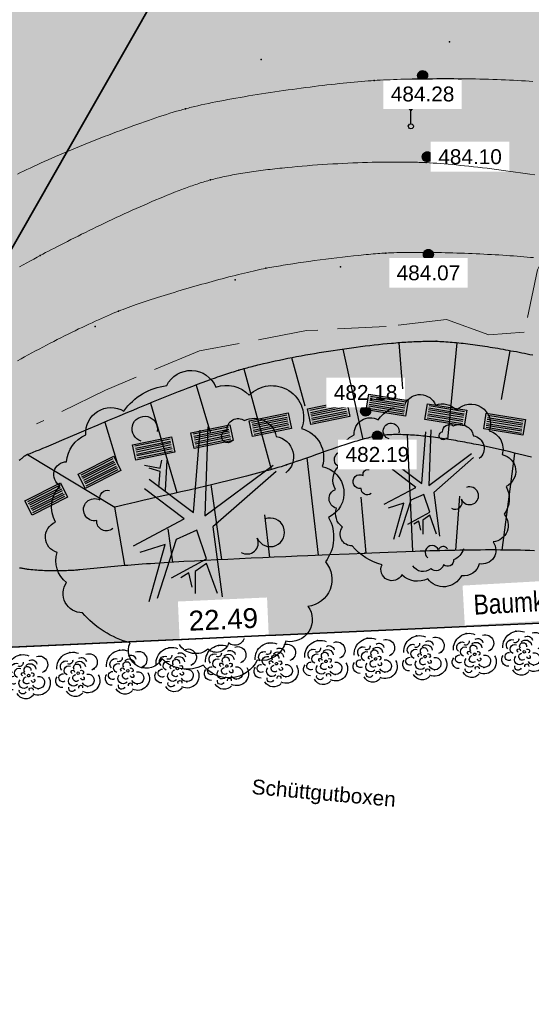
# Model space of a CAD drawing. Header units: metres. Extents: x 32314623 to 32316932, y 5614378 to 5615384.
# Tile 19 of 35: x 32316132 to 32316145, y 5615012 to 5615037. Entities that reach past the tile are written whole.
import ezdxf

# ---------------------------------------------------------------- set-up
doc = ezdxf.new("R2010")
doc.units = ezdxf.units.M
for name, pattern in [('1', [0]), ('12', [0]), ('20', [1.5, 0.5, -0.25, 0.5, -0.25]), ('36', [3.45, 1.225, -0.5, 1.225, -0.5])]:
    doc.linetypes.add(name, pattern=pattern)
doc.layers.get('0').update_dxf_attribs({"color": 1, "linetype": 'CONTINUOUS'})
for name, color, linetype in [('alte Grenzen', 7, 'CONTINUOUS'), ('B-Plan', 7, 'CONTINUOUS'), ('Bäume Stäucher', 7, 'CONTINUOUS'), ('Diverses', 7, 'CONTINUOUS'), ('Ebene 1', 7, 'CONTINUOUS'), ('Ebene 303', 7, 'CONTINUOUS'), ('Fahrbahn', 7, 'CONTINUOUS'), ('Höhenpunkte', 7, 'CONTINUOUS'), ('Höhentexte', 7, 'CONTINUOUS'), ('Maße', 7, 'CONTINUOUS'), ('Schilder_ Wegweiser_ Signalisierung', 7, 'CONTINUOUS'), ('Texte zu Fahrbahn - Toptexte', 7, 'CONTINUOUS'), ('vorhandene Straße', 7, 'CONTINUOUS'), ('WS  GS  Hydrant  Gulli  usw', 7, 'CONTINUOUS')]:
    doc.layers.add(name, color=color, linetype=linetype)
doc.styles.add('Grenzmaße', font='Arial.ttf')
doc.styles.add('n', font='Arial.ttf')
doc.styles.add('Textart 33', font='Arial Narrow.ttf')

# ---------------------------------------------------------------- blocks, each defined once
blk = doc.blocks.new('S16', base_point=(0, -0.4))
at = {"color": 0, "lineweight": -2}
blk.add_lwpolyline([(0, -0.325), (0, 0.05), (0.35, 0.5), (-0.35, 0.5), (0, 0.05)], dxfattribs=at)
blk.add_lwpolyline([(0.064952, -0.4375, -0.577350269), (-0.064952, -0.4375, -0.577350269), (0, -0.325, -0.577350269)], format="xyb", close=True, dxfattribs=at)
blk = doc.blocks.new('S107')
at = {"lineweight": -2}
blk.add_hatch(color=0, dxfattribs=at).paths.add_polyline_path([(0.5, 0), (0.489765, -0.100649), (0.459479, -0.197178), (0.410382, -0.285634), (0.344483, -0.362396), (0.264482, -0.424322), (0.173653, -0.468876), (0.075714, -0.494234), (-0.025325, -0.499358), (-0.125326, -0.484039), (-0.220197, -0.448902), (-0.306053, -0.395388), (-0.379379, -0.325686), (-0.437173, -0.242651), (-0.47707, -0.149682), (-0.497435, -0.050584), (-0.497435, 0.050584), (-0.47707, 0.149682), (-0.437173, 0.242651), (-0.379379, 0.325686), (-0.306053, 0.395388), (-0.220197, 0.448902), (-0.125326, 0.484039), (-0.025325, 0.499358), (0.075714, 0.494234), (0.173653, 0.468876), (0.264482, 0.424322), (0.344483, 0.362396), (0.410382, 0.285634), (0.459479, 0.197178), (0.489765, 0.100649)], flags=0)
at = {"color": 0, "lineweight": -2}
blk.add_lwpolyline([(0.433013, -0.25, -0.577350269), (-0.433013, -0.25, -0.577350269), (0, 0.5, -0.577350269)], format="xyb", close=True, dxfattribs=at)
blk = doc.blocks.new('S115')
at = {"color": 92, "true_color": 0x00cd00}
blk.add_lwpolyline([(0.38, 0.18, -0.720322), (0.4, 0.02, -0.293105), (0.39, -0.12, -0.60356), (0.335, -0.26, -0.682674), (0.265, -0.37, -0.389231), (0.175, -0.43, -0.560861), (0.005, -0.445, -0.33185), (-0.125, -0.425, -0.983969), (-0.225, -0.375, -0.154039), (-0.375, -0.28, -0.618334), (-0.425, -0.185, -0.323718), (-0.455, -0.09, -0.727182), (-0.46, 0.005, -0.3406), (-0.445, 0.12, -0.78117), (-0.425, 0.195, -0.280586), (-0.365, 0.28, -0.603026), (-0.245, 0.355, -0.210061), (-0.11, 0.435, -0.647135), (0.045, 0.43, -0.293004), (0.15, 0.405, -0.808724), (0.315, 0.3, -0.423577)], format="xyb", close=True, dxfattribs=at)
for points in [[(-0.19, 0.26, -2.311325), (-0.14, 0.29)], [(0.1, 0.265, -1.589785), (0.08, 0.295, -0.618917), (0.135, 0.325, -0.49854), (0.235, 0.275, -0.65059), (0.265, 0.16)], [(-0.28, -0.015, -0.683441), (-0.33, 0.01, -1.429021), (-0.32, 0.075, -0.554902), (-0.29, 0.105)], [(0.125, -0.09, 0.752735), (0.175, -0.045, 2.3423), (0.2, 0.015)], [(0.105, -0.295, 0.635794), (0.06, -0.3, 1.273144), (0.005, -0.34)], [(0.185, -0.295, -0.230204), (0.135, -0.35, -0.683441), (0.085, -0.375, -0.556841), (0.02, -0.395, -0.46095), (-0.07, -0.38)]]:
    blk.add_lwpolyline(points, format="xyb", dxfattribs=at)
at = {"color": 34}
for points in [[(-0.165, 0.14), (-0.025, 0.035), (-0.005, 0.295)], [(0.02, 0.305), (0.01, 0.025), (0.225, 0.185)], [(-0.18, 0.185), (-0.13, 0.175), (-0.125, 0.2)], [(-0.11, 0.2), (-0.115, 0.105)], [(-0.135, 0.115), (-0.13, 0.165), (-0.165, 0.175)], [(0.235, 0.165), (0.035, -0.01), (0.065, -0.23)], [(-0.215, -0.07), (-0.055, 0.015), (-0.18, 0.11)], [(-0.095, -0.17), (0.015, -0.11), (-0.015, -0.02), (-0.08, -0.05), (-0.14, -0.235)], [(-0.165, -0.245), (-0.115, -0.065), (-0.195, -0.09)], [(-0.03, -0.2), (-0.04, -0.155), (-0.065, -0.17)], [(0.05, -0.22), (0.015, -0.125), (-0.02, -0.15), (-0.02, -0.22)]]:
    blk.add_lwpolyline(points, dxfattribs=at)
blk = doc.blocks.new('*X50')
at = {"color": 7, "linetype": '12', "lineweight": 25}
for p, q in [((32316140.02156, 5615028.488144), (32316140.53225, 5615026.207697)), ((32316141.437208, 5615028.647125), (32316141.527464, 5615027.486453)), ((32316142.90173, 5615028.647168), (32316142.666361, 5615026.20912)), ((32316138.735041, 5615028.272443), (32316139.068221, 5615027.055531)), ((32316144.235081, 5615028.446514), (32316144.010906, 5615027.220706)), ((32316137.531461, 5615027.989866), (32316138.223632, 5615025.461762)), ((32316136.331171, 5615027.580442), (32316136.691059, 5615026.368967)), ((32316135.176584, 5615027.128514), (32316135.846115, 5615024.874702)), ((32316134.030428, 5615026.648205), (32316134.335855, 5615025.620058)), ((32316132.079054, 5615025.83046), (32316134.282891, 5615024.507793))]:
    blk.add_line(p, q, dxfattribs=at)
blk = doc.blocks.new('*X51')
at = {"color": 7, "linetype": '12', "lineweight": 25}
for p, q in [((32316141.78541, 5615023.39264), (32316141.656412, 5615026.324891)), ((32316139.415678, 5615023.295423), (32316139.126156, 5615025.745299)), ((32316144.039061, 5615023.424852), (32316144.358993, 5615025.857748)), ((32316136.974267, 5615023.18723), (32316136.707616, 5615025.076907)), ((32316140.609084, 5615023.34831), (32316140.486874, 5615024.756757)), ((32316142.869202, 5615023.42011), (32316142.970024, 5615024.778456)), ((32316134.533983, 5615023.039855), (32316134.282891, 5615024.507793)), ((32316138.184223, 5615023.24085), (32316138.05784, 5615024.31028)), ((32316135.742123, 5615023.120729), (32316135.624006, 5615023.957788))]:
    blk.add_line(p, q, dxfattribs=at)
blk = doc.blocks.new('S157')
at = {"lineweight": -2}
blk.add_hatch(color=0, dxfattribs=at).paths.add_polyline_path([(-0.5, 0.2), (0.5, 0.2), (0.5, -0.2), (-0.5, -0.2)], flags=0)
at = {"color": 0, "lineweight": -2}
blk.add_lwpolyline([(0.5, -0.2), (-0.5, -0.2), (-0.5, 0.2), (0.5, 0.2)], close=True, dxfattribs=at)
for points in [[(0.45, 0.15), (-0.45, 0.15)], [(-0.45, 0.1), (0.45, 0.1)], [(0.45, 0.05), (-0.45, 0.05)], [(0.45, 0), (-0.45, 0)], [(-0.45, -0.05), (0.45, -0.05)], [(0.45, -0.1), (-0.45, -0.1)], [(-0.45, -0.15), (0.45, -0.15)]]:
    blk.add_lwpolyline(points, dxfattribs=at)
blk = doc.blocks.new('S56')
at = {"color": 0, "lineweight": -2}
for points in [[(-0.425, 0.1, -0.550634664), (0.025, 0.4)], [(-0.325, 0.075, -0.80737197), (-0.2, 0.25)], [(-0.1, 0.275, -0.615619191), (-0.2, 0.2)], [(-0.05, 0.2, -0.677464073), (0.15, 0.125)], [(0.025, 0.3, -0.542783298), (0.175, 0.225)], [(0.175, 0.375, -0.998819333), (0.275, 0.05)], [(-0.275, -0.15, -1.379303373), (-0.3, 0)], [(-0.225, -0.025, -0.997345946), (-0.15, 0.15)], [(-0.125, 0, -2.005855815), (-0.075, 0.025)], [(-0.075, 0.075, -1.552292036), (0.05, 0.1)], [(0.05, 0.05, -1.166848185), (0.075, -0.025)], [(-0.325, -0.275, -0.646602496), (-0.425, -0.05)], [(-0.025, -0.225, -0.989883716), (-0.175, -0.075)], [(0, -0.15, -1.325164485), (-0.05, -0.025)], [(0.1, -0.075, -2.005855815), (0.05, -0.1)], [(0.175, -0.025, -1.974146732), (0.075, -0.2)], [(0.4, -0.05, -0.743259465), (0.075, -0.375)], [(0.075, -0.4, -0.548311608), (-0.25, -0.35)], [(-0.075, -0.325, -0.965521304), (-0.2, -0.275)], [(0, -0.3, -1.437850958), (0.075, -0.3)]]:
    blk.add_lwpolyline(points, format="xyb", dxfattribs=at)
blk.add_lwpolyline([(0.021651, -0.0125, -0.577350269), (-0.021651, -0.0125, -0.577350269), (0, 0.025, -0.577350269)], format="xyb", close=True, dxfattribs=at)
for p in [(-0.15, 0.425), (-0.275, 0.25), (0.325, 0.075), (0.175, -0.275)]:
    blk.add_point(p, dxfattribs=at)

msp = doc.modelspace()

# ---------------------------------------------------------------- hatches: boundary and pattern name
at = {"layer": 'vorhandene Straße', "lineweight": 25, "true_color": 0xe6d499}
for points in [[(32316121.817, 5615012.121), (32316107.459, 5614991.249), (32316089.069, 5614967.428), (32316076.22, 5614955.11), (32316059.931, 5614966.77), (32316063.925, 5614972.042), (32316091.172, 5615011.876), (32316106.774, 5615037.091), (32316108.36, 5615039.757), (32316129.248, 5615074.036), (32316158.466, 5615122.823), (32316162.562, 5615130.43), (32316162.177, 5615130.755), (32316186.587, 5615176.114), (32316190.003, 5615174.297), (32316221.733, 5615228.873), (32316252.646, 5615279.583), (32316271.876, 5615306.023), (32316274.423, 5615314.127), (32316347.278, 5615383.516), (32316356.119, 5615381.155), (32316364.826, 5615378.819), (32316378.292, 5615375.222), (32316365.805, 5615375.778), (32316364.532, 5615372.609), (32316348.953, 5615360.039), (32316326.881, 5615341.437), (32316307.072, 5615321.405), (32316290.209, 5615302.893), (32316277.215, 5615285.526), (32316268.303, 5615273.649), (32316263.858, 5615267.007), (32316262.739, 5615267.639), (32316259.92, 5615264.021), (32316252.741, 5615251.352), (32316253.161, 5615251.114), (32316251.205, 5615247.781), (32316234.14, 5615218.48), (32316221.488, 5615195.613), (32316209.9, 5615172.433), (32316196.984, 5615149.91), (32316174.925, 5615109.421), (32316150.247, 5615067.193), (32316148.783, 5615060.967), (32316125.8, 5615020.714)], [(32316248.899, 5614963.565), (32316232.266, 5614969.855), (32316209.689, 5614981.07), (32316182.42, 5614999.149), (32316148.272, 5615021.732), (32316125.8, 5615020.714), (32316148.783, 5615060.967), (32316152.019, 5615055.632), (32316176.673, 5615036.53), (32316193.642, 5615020.412), (32316201.922, 5615012.582), (32316214.848, 5615000.947), (32316227.755, 5614991.008), (32316238.779, 5614985.197), (32316249.956, 5614981.962), (32316259.599, 5614982.082), (32316272.394, 5614977.01), (32316325.551, 5614986.281), (32316325.678, 5614985.587), (32316333.829, 5614987.207), (32316347.535, 5614992.765), (32316357.513, 5614994.533), (32316362.515, 5614994.991), (32316368.405, 5614994.893), (32316377.438, 5614994.746), (32316385.933, 5614996.142), (32316413.987, 5615000.837), (32316433.958, 5615003.669), (32316452.681, 5615005.329), (32316468.607, 5615005.951), (32316482.947, 5615006.081), (32316496.281, 5615006.133), (32316495.479, 5615007.076), (32316512.451, 5615007.062), (32316532.432, 5615007.073), (32316552.454, 5615007.028), (32316571.314, 5615007.017), (32316586.669, 5615007.002), (32316643.482, 5615006.938), (32316662.994, 5615007.109), (32316681.896, 5615008.01), (32316697.996, 5615011.012), (32316703.398, 5615013.144), (32316710.935, 5615017.323), (32316711.216, 5615016.841), (32316714.752, 5615019.63), (32316718.107, 5615021.658), (32316722.909, 5615025.568), (32316730.267, 5615032.72), (32316739.997, 5615042.134), (32316754.547, 5615057.436), (32316762.617, 5615070.113), (32316772.382, 5615090.826), (32316780.263, 5615106.063), (32316787.208, 5615115.185), (32316793.331, 5615120.339), (32316808.752, 5615128.204), (32316823.214, 5615132.685), (32316841.884, 5615132.341), (32316859.883, 5615124.593), (32316873.933, 5615118.489), (32316876.688, 5615117.29), (32316893.904, 5615109.813), (32316907.944, 5615105.074), (32316916.757, 5615103.47), (32316924.936, 5615104.034), (32316931.923, 5615107.995), (32316921.083, 5615086.486), (32316911.008, 5615090.968), (32316905.887, 5615093.048), (32316890.069, 5615099.622), (32316864.468, 5615110.193), (32316853.49, 5615114.684), (32316850.802, 5615115.785), (32316847.763, 5615116.613), (32316840.534, 5615119.516), (32316831.036, 5615119.246), (32316820.093, 5615118.873), (32316813.326, 5615117.599), (32316806.093, 5615114.922), (32316803.483, 5615113.291), (32316799.131, 5615111.587), (32316794.695, 5615107.805), (32316789.978, 5615103.004), (32316786.42, 5615097.946), (32316780.951, 5615086.953), (32316771.323, 5615065.164), (32316765.134, 5615054.421), (32316754.562, 5615041.971), (32316727.099, 5615016.319), (32316716.146, 5615008.384), (32316708.607, 5615003.644), (32316708.003, 5615002.577), (32316706.682, 5615001.832), (32316687.021, 5614996.812), (32316683.476, 5614997.735), (32316682.935, 5614996.777), (32316678.701, 5614989.254), (32316664.566, 5614995.556), (32316642.134, 5614995.435), (32316618.953, 5614995.414), (32316584.728, 5614995.34), (32316563.738, 5614995.293), (32316529.979, 5614995.284), (32316513.653, 5614995.243), (32316513.233, 5614995.24), (32316495.149, 5614995.007), (32316495.258, 5614995.704), (32316477.089, 5614995.61), (32316476.955, 5614994.775), (32316459.27, 5614994.582), (32316442.128, 5614989.947), (32316422.308, 5614987.379), (32316405.285, 5614987.64), (32316378.584, 5614982.829), (32316350.037, 5614977.743), (32316292.224, 5614968.161), (32316254.36, 5614961.499)]]:
    msp.add_hatch(color=41, dxfattribs=at).paths.add_polyline_path(points, flags=0)

# ---------------------------------------------------------------- linework, layer by layer
at = {"layer": 'Diverses', "color": 7, "true_color": 0xffffff}
for p in [(32316142.713, 5615036.228), (32316137.969, 5615035.779), (32316139.964, 5615030.558), (32316143.097, 5615030.685), (32316137.312, 5615030.233), (32316133.789, 5615029.052)]:
    msp.add_point(p, dxfattribs=at)
at = {"layer": 'Fahrbahn', "color": 7, "true_color": 0xffffff}
for p in [(32316140.816, 5615035.252), (32316136.062, 5615034.54), (32316142.129, 5615033.183), (32316136.693, 5615032.749), (32316132.403, 5615030.844), (32316141.108, 5615030.905), (32316138.089, 5615030.521), (32316134.372, 5615029.441)]:
    msp.add_point(p, dxfattribs=at)
at = {"layer": 'WS  GS  Hydrant  Gulli  usw', "color": 7, "linetype": '12', "lineweight": 25}
msp.add_line((32316133.397, 5615022.933), (32316134.534, 5615023.04), dxfattribs=at)
for points in [[(32316132.079, 5615025.83), (32316132.071, 5615025.827), (32316132.062, 5615025.823), (32316132.054, 5615025.819), (32316132.045, 5615025.814), (32316132.036, 5615025.809), (32316132.027, 5615025.804), (32316132.018, 5615025.798), (32316132.009, 5615025.792), (32316132, 5615025.786), (32316131.991, 5615025.779), (32316131.982, 5615025.773), (32316131.972, 5615025.765), (32316131.963, 5615025.758), (32316131.953, 5615025.75), (32316131.943, 5615025.741), (32316131.934, 5615025.733), (32316131.924, 5615025.724), (32316131.914, 5615025.715), (32316131.894, 5615025.697), (32316131.874, 5615025.677)], [(32316134.534, 5615023.04), (32316134.609, 5615023.047), (32316134.693, 5615023.054), (32316134.783, 5615023.061), (32316134.874, 5615023.068), (32316134.972, 5615023.076), (32316135.076, 5615023.083), (32316135.18, 5615023.09), (32316135.29, 5615023.098), (32316135.405, 5615023.105), (32316135.521, 5615023.112), (32316135.642, 5615023.119), (32316135.767, 5615023.127), (32316136.017, 5615023.141), (32316136.286, 5615023.156), (32316136.564, 5615023.17), (32316136.842, 5615023.185), (32316137.131, 5615023.199), (32316137.422, 5615023.212), (32316137.713, 5615023.226), (32316138.007, 5615023.24), (32316138.297, 5615023.252), (32316138.586, 5615023.265), (32316138.871, 5615023.278), (32316139.144, 5615023.289), (32316139.69, 5615023.312), (32316140.189, 5615023.333), (32316140.58, 5615023.349), (32316140.758, 5615023.356), (32316140.957, 5615023.365), (32316141.17, 5615023.373), (32316141.384, 5615023.382), (32316141.613, 5615023.39), (32316141.852, 5615023.398), (32316141.971, 5615023.402), (32316142.093, 5615023.406), (32316142.217, 5615023.41), (32316142.34, 5615023.413), (32316142.466, 5615023.417), (32316142.592, 5615023.42), (32316142.719, 5615023.423), (32316142.847, 5615023.425), (32316142.975, 5615023.427), (32316143.104, 5615023.43), (32316143.233, 5615023.431), (32316143.361, 5615023.433), (32316143.49, 5615023.434), (32316143.618, 5615023.435), (32316143.746, 5615023.435), (32316143.874, 5615023.435), (32316144.001, 5615023.434), (32316144.126, 5615023.433), (32316144.252, 5615023.431), (32316144.376, 5615023.429), (32316144.498, 5615023.427), (32316144.62, 5615023.424), (32316144.739, 5615023.42), (32316144.856, 5615023.416)], [(32316131.877, 5615022.981), (32316131.898, 5615022.977), (32316131.919, 5615022.973), (32316131.941, 5615022.969), (32316131.963, 5615022.965), (32316131.985, 5615022.961), (32316132.007, 5615022.957), (32316132.029, 5615022.954), (32316132.052, 5615022.951), (32316132.075, 5615022.947), (32316132.098, 5615022.944), (32316132.121, 5615022.942), (32316132.168, 5615022.936), (32316132.216, 5615022.931), (32316132.264, 5615022.927), (32316132.312, 5615022.923), (32316132.361, 5615022.92), (32316132.41, 5615022.917), (32316132.459, 5615022.914), (32316132.509, 5615022.912), (32316132.557, 5615022.911), (32316132.606, 5615022.909), (32316132.655, 5615022.908), (32316132.703, 5615022.908), (32316132.751, 5615022.907), (32316132.798, 5615022.907), (32316132.845, 5615022.908), (32316132.891, 5615022.908), (32316132.936, 5615022.909), (32316132.979, 5615022.91), (32316133.023, 5615022.911), (32316133.064, 5615022.913), (32316133.104, 5615022.914), (32316133.144, 5615022.916), (32316133.182, 5615022.918), (32316133.217, 5615022.92), (32316133.253, 5615022.922), (32316133.286, 5615022.924), (32316133.316, 5615022.926), (32316133.346, 5615022.929), (32316133.373, 5615022.931), (32316133.397, 5615022.933)]]:
    msp.add_lwpolyline(points, dxfattribs=at)
at = {"layer": 'WS  GS  Hydrant  Gulli  usw', "color": 7, "true_color": 0xffffff}
for p in [(32316142.378, 5615028.684), (32316137.409, 5615027.96), (32316132.079, 5615025.83), (32316138.609, 5615025.57), (32316134.283, 5615024.508), (32316140.58, 5615023.349)]:
    msp.add_point(p, dxfattribs=at)

# ---------------------------------------------------------------- block references
at = {"layer": 'B-Plan', "color": 7, "xscale": 1.0025, "yscale": 1.0025}
for p, rotation in [((32316139.669, 5615026.884), 11.560494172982), ((32316142.622, 5615026.833), 350.7892320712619), ((32316138.2, 5615026.584), 11.560494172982), ((32316144.102, 5615026.593), 350.7892320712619), ((32316136.73, 5615026.283), 11.560494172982), ((32316135.26, 5615025.983), 11.560494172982), ((32316133.895, 5615025.382), 26.641707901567), ((32316132.554, 5615024.71), 26.641707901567)]:
    msp.add_blockref('S157', p, dxfattribs=dict(at, rotation=rotation))
at = {"layer": 'Bäume Stäucher', "color": 94}
for p, xscale, yscale in [((32316136.467, 5615024.087), 8, 8), ((32316142.139, 5615024.928), 5, 5)]:
    msp.add_blockref('S115', p, dxfattribs=dict(at, xscale=xscale, yscale=yscale))
at = {"layer": 'Ebene 303', "color": 3, "xscale": 1.25, "yscale": 1.25, "rotation": 2.739260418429}
for p in [(32316142.098, 5615020.741), (32316143.347, 5615020.8), (32316144.596, 5615020.86), (32316137.104, 5615020.502), (32316138.353, 5615020.561), (32316139.601, 5615020.621), (32316140.85, 5615020.681), (32316132.11, 5615020.263), (32316133.358, 5615020.323), (32316134.607, 5615020.382), (32316135.856, 5615020.442)]:
    msp.add_blockref('S56', p, dxfattribs=at)
at = {"layer": 'Höhenpunkte', "color": 7, "xscale": 0.2525, "yscale": 0.2525}
for p in [(32316142.035, 5615035.376, 484.278), (32316142.154, 5615033.33, 484.104), (32316142.182, 5615030.871, 484.074), (32316140.599, 5615026.925, 482.178), (32316140.895, 5615026.297, 482.193)]:
    msp.add_blockref('S107', p, dxfattribs=at)
at = {"layer": 'Schilder_ Wegweiser_ Signalisierung', "color": 7, "xscale": 0.875, "yscale": 0.875}
msp.add_blockref('S16', (32316141.741, 5615034.098), dxfattribs=at)

# ---------------------------------------------------------------- next in the draw order: texts
at = {"layer": 'Ebene 1', "color": 7, "lineweight": 35, "insert": (32316143.334, 5615021.788), "char_height": 0.5, "attachment_point": 7, "rotation": 3.2155, "line_spacing_factor": 0.84, "style": 'Textart 33', "bg_fill": 2}
msp.add_mtext('Baumkrone', dxfattribs=at)
at = {"layer": 'Höhentexte', "color": 7, "lineweight": 25, "char_height": 0.375, "line_spacing_factor": 0.84, "style": 'n', "bg_fill": 2}
for s, insert, attachment_point in [('484.28', (32316142.035, 5615035.1, 484.278), 2), ('484.10', (32316142.43, 5615033.33, 484.104), 4), ('484.07', (32316142.182, 5615030.595, 484.074), 2), ('482.18', (32316140.599, 5615027.201, 482.178), 8), ('482.19', (32316140.895, 5615026.021, 482.193), 2)]:
    msp.add_mtext(s, dxfattribs=dict(at, insert=insert, attachment_point=attachment_point))
at = {"layer": 'Maße', "color": 5, "lineweight": 25, "insert": (32316137.027, 5615021.423), "char_height": 0.5, "attachment_point": 8, "rotation": 2.5938, "line_spacing_factor": 0.84, "style": 'Grenzmaße', "bg_fill": 2}
msp.add_mtext('22.49', dxfattribs=at)
at = {"layer": 'Texte zu Fahrbahn - Toptexte', "color": 7, "lineweight": 25, "insert": (32316137.707, 5615017.169), "char_height": 0.375, "attachment_point": 7, "rotation": 354.8331, "line_spacing_factor": 0.84, "style": 'n', "bg_fill": 2}
msp.add_mtext('Schüttgutboxen', dxfattribs=at)

# ---------------------------------------------------------------- next in the draw order: linework, layer by layer
at = {"layer": 'alte Grenzen', "color": 7, "linetype": '1', "lineweight": 35}
msp.add_line((32316125.8, 5615020.714), (32316148.272, 5615021.732), dxfattribs=at)
msp.add_lwpolyline([(32316148.783, 5615060.967), (32316147.414, 5615058.569), (32316133.567, 5615034.317), (32316128.521, 5615025.48), (32316125.8, 5615020.714)], dxfattribs=at)
at = {"layer": 'Diverses', "color": 7, "linetype": '12', "lineweight": 25}
msp.add_line((32316125.8, 5615020.714), (32316148.272, 5615021.732), dxfattribs=at)
at = {"layer": 'Ebene 1', "color": 3, "linetype": '36', "lineweight": 18}
msp.add_lwpolyline([(32316158.764, 5615022.434), (32316158.043, 5615024.341), (32316156.969, 5615025.399), (32316155.622, 5615026.826), (32316154.853, 5615028.204), (32316154.26, 5615029.198), (32316152.929, 5615030.128), (32316150.91, 5615033.029), (32316149.195, 5615033.477), (32316146.069, 5615032.788), (32316144.931, 5615030.48), (32316144.595, 5615028.909), (32316143.703, 5615028.845), (32316142.634, 5615029.23), (32316141.117, 5615029.059), (32316139.108, 5615028.952), (32316136.415, 5615028.439), (32316134.042, 5615027.456), (32316132.311, 5615026.601)], dxfattribs=at)
at = {"layer": 'Fahrbahn', "color": 7, "linetype": '20', "lineweight": 18}
for points in [[(32316144.815, 5615035.228), (32316144.721, 5615035.235), (32316144.626, 5615035.242), (32316144.529, 5615035.248), (32316144.429, 5615035.253), (32316144.329, 5615035.259), (32316144.226, 5615035.264), (32316144.122, 5615035.269), (32316144.018, 5615035.273), (32316143.912, 5615035.277), (32316143.805, 5615035.281), (32316143.698, 5615035.284), (32316143.59, 5615035.287), (32316143.481, 5615035.29), (32316143.372, 5615035.292), (32316143.263, 5615035.294), (32316143.153, 5615035.296), (32316143.044, 5615035.297), (32316142.934, 5615035.298), (32316142.825, 5615035.299), (32316142.716, 5615035.299), (32316142.608, 5615035.3), (32316142.501, 5615035.299), (32316142.393, 5615035.299), (32316142.287, 5615035.298), (32316142.183, 5615035.297), (32316142.078, 5615035.296), (32316141.975, 5615035.295), (32316141.875, 5615035.293), (32316141.774, 5615035.291), (32316141.676, 5615035.289), (32316141.581, 5615035.286), (32316141.486, 5615035.283), (32316141.393, 5615035.28), (32316141.304, 5615035.277), (32316141.215, 5615035.273), (32316141.13, 5615035.27), (32316141.048, 5615035.266), (32316140.967, 5615035.261), (32316140.889, 5615035.257), (32316140.816, 5615035.252), (32316140.741, 5615035.247), (32316140.661, 5615035.241), (32316140.577, 5615035.235), (32316140.493, 5615035.228), (32316140.405, 5615035.22), (32316140.314, 5615035.212), (32316140.223, 5615035.203), (32316140.128, 5615035.194), (32316140.03, 5615035.184), (32316139.932, 5615035.174), (32316139.832, 5615035.163), (32316139.729, 5615035.151), (32316139.626, 5615035.139), (32316139.521, 5615035.127), (32316139.414, 5615035.114), (32316139.307, 5615035.101), (32316139.199, 5615035.088), (32316139.089, 5615035.073), (32316138.979, 5615035.059), (32316138.869, 5615035.044), (32316138.757, 5615035.029), (32316138.646, 5615035.014), (32316138.534, 5615034.998), (32316138.423, 5615034.982), (32316138.311, 5615034.966), (32316138.199, 5615034.949), (32316138.089, 5615034.932), (32316137.978, 5615034.915), (32316137.867, 5615034.897), (32316137.758, 5615034.88), (32316137.649, 5615034.862), (32316137.542, 5615034.844), (32316137.436, 5615034.826), (32316137.33, 5615034.807), (32316137.226, 5615034.789), (32316137.125, 5615034.77), (32316137.023, 5615034.751), (32316136.924, 5615034.732), (32316136.828, 5615034.713), (32316136.732, 5615034.694), (32316136.639, 5615034.675), (32316136.55, 5615034.656), (32316136.46, 5615034.636), (32316136.374, 5615034.617), (32316136.293, 5615034.598), (32316136.252, 5615034.588), (32316136.213, 5615034.578), (32316136.174, 5615034.569), (32316136.135, 5615034.559), (32316136.098, 5615034.549), (32316136.062, 5615034.54), (32316136.026, 5615034.53), (32316135.989, 5615034.52), (32316135.951, 5615034.509), (32316135.913, 5615034.499), (32316135.873, 5615034.488), (32316135.834, 5615034.476), (32316135.754, 5615034.452), (32316135.67, 5615034.427), (32316135.583, 5615034.399), (32316135.497, 5615034.372), (32316135.407, 5615034.343), (32316135.314, 5615034.312), (32316135.222, 5615034.281), (32316135.127, 5615034.248), (32316135.03, 5615034.214), (32316134.933, 5615034.18), (32316134.834, 5615034.145), (32316134.734, 5615034.109), (32316134.633, 5615034.072), (32316134.531, 5615034.035), (32316134.428, 5615033.996), (32316134.326, 5615033.957), (32316134.222, 5615033.918), (32316134.118, 5615033.878), (32316134.014, 5615033.838), (32316133.909, 5615033.797), (32316133.805, 5615033.755), (32316133.7, 5615033.714), (32316133.596, 5615033.672), (32316133.493, 5615033.63), (32316133.389, 5615033.588), (32316133.287, 5615033.546), (32316133.185, 5615033.503), (32316133.084, 5615033.461), (32316132.984, 5615033.419), (32316132.885, 5615033.377), (32316132.787, 5615033.334), (32316132.691, 5615033.293), (32316132.597, 5615033.251), (32316132.502, 5615033.21), (32316132.411, 5615033.169), (32316132.322, 5615033.128), (32316132.233, 5615033.088), (32316132.147, 5615033.048), (32316132.065, 5615033.01), (32316131.982, 5615032.971), (32316131.904, 5615032.933), (32316131.829, 5615032.896)], [(32316131.881, 5615030.556), (32316131.975, 5615030.609), (32316132.067, 5615030.66), (32316132.154, 5615030.708), (32316132.241, 5615030.756), (32316132.324, 5615030.802), (32316132.403, 5615030.844), (32316132.468, 5615030.879), (32316132.537, 5615030.916), (32316132.61, 5615030.954), (32316132.683, 5615030.993), (32316132.76, 5615031.033), (32316132.839, 5615031.074), (32316132.919, 5615031.115), (32316133.003, 5615031.158), (32316133.088, 5615031.201), (32316133.174, 5615031.245), (32316133.263, 5615031.289), (32316133.354, 5615031.334), (32316133.445, 5615031.379), (32316133.538, 5615031.425), (32316133.632, 5615031.472), (32316133.727, 5615031.518), (32316133.823, 5615031.565), (32316133.921, 5615031.611), (32316134.019, 5615031.658), (32316134.117, 5615031.705), (32316134.217, 5615031.752), (32316134.316, 5615031.798), (32316134.416, 5615031.845), (32316134.517, 5615031.891), (32316134.617, 5615031.937), (32316134.717, 5615031.982), (32316134.817, 5615032.027), (32316134.918, 5615032.072), (32316135.017, 5615032.116), (32316135.116, 5615032.158), (32316135.215, 5615032.201), (32316135.313, 5615032.243), (32316135.41, 5615032.283), (32316135.506, 5615032.324), (32316135.602, 5615032.363), (32316135.695, 5615032.4), (32316135.788, 5615032.437), (32316135.88, 5615032.473), (32316135.969, 5615032.507), (32316136.014, 5615032.524), (32316136.058, 5615032.54), (32316136.101, 5615032.556), (32316136.144, 5615032.572), (32316136.187, 5615032.587), (32316136.229, 5615032.602), (32316136.271, 5615032.616), (32316136.312, 5615032.631), (32316136.352, 5615032.644), (32316136.393, 5615032.658), (32316136.432, 5615032.671), (32316136.471, 5615032.683), (32316136.51, 5615032.695), (32316136.548, 5615032.707), (32316136.584, 5615032.718), (32316136.621, 5615032.729), (32316136.658, 5615032.739), (32316136.693, 5615032.749), (32316136.733, 5615032.76), (32316136.775, 5615032.771), (32316136.819, 5615032.782), (32316136.862, 5615032.793), (32316136.907, 5615032.803), (32316136.953, 5615032.813), (32316137, 5615032.824), (32316137.047, 5615032.834), (32316137.095, 5615032.844), (32316137.144, 5615032.854), (32316137.194, 5615032.863), (32316137.244, 5615032.873), (32316137.295, 5615032.882), (32316137.347, 5615032.892), (32316137.4, 5615032.901), (32316137.453, 5615032.91), (32316137.506, 5615032.919), (32316137.561, 5615032.927), (32316137.616, 5615032.936), (32316137.671, 5615032.945), (32316137.728, 5615032.953), (32316137.784, 5615032.961), (32316137.842, 5615032.969), (32316137.9, 5615032.977), (32316137.958, 5615032.985), (32316138.016, 5615032.992), (32316138.076, 5615033), (32316138.135, 5615033.007), (32316138.195, 5615033.014), (32316138.255, 5615033.021), (32316138.316, 5615033.028), (32316138.377, 5615033.035), (32316138.439, 5615033.042), (32316138.5, 5615033.048), (32316138.562, 5615033.055), (32316138.625, 5615033.061), (32316138.75, 5615033.073), (32316138.876, 5615033.085), (32316139.003, 5615033.096), (32316139.13, 5615033.106), (32316139.258, 5615033.116), (32316139.386, 5615033.125), (32316139.515, 5615033.134), (32316139.643, 5615033.142), (32316139.77, 5615033.15), (32316139.898, 5615033.157), (32316140.025, 5615033.164), (32316140.151, 5615033.169), (32316140.277, 5615033.175), (32316140.402, 5615033.18), (32316140.524, 5615033.184), (32316140.647, 5615033.188), (32316140.767, 5615033.191), (32316140.885, 5615033.194), (32316141.003, 5615033.196), (32316141.119, 5615033.198), (32316141.231, 5615033.198), (32316141.343, 5615033.199), (32316141.451, 5615033.199), (32316141.556, 5615033.198), (32316141.66, 5615033.197), (32316141.761, 5615033.195), (32316141.857, 5615033.193), (32316141.904, 5615033.192), (32316141.951, 5615033.19), (32316141.997, 5615033.188), (32316142.042, 5615033.187), (32316142.086, 5615033.185), (32316142.129, 5615033.183), (32316142.211, 5615033.179), (32316142.298, 5615033.173), (32316142.39, 5615033.167), (32316142.482, 5615033.16), (32316142.578, 5615033.153), (32316142.678, 5615033.144), (32316142.777, 5615033.135), (32316142.881, 5615033.126), (32316142.988, 5615033.115), (32316143.094, 5615033.104), (32316143.204, 5615033.092), (32316143.316, 5615033.08), (32316143.429, 5615033.067), (32316143.544, 5615033.054), (32316143.66, 5615033.04), (32316143.777, 5615033.025), (32316143.895, 5615033.01), (32316144.015, 5615032.995), (32316144.134, 5615032.979), (32316144.255, 5615032.963), (32316144.376, 5615032.946), (32316144.498, 5615032.929), (32316144.62, 5615032.912), (32316144.741, 5615032.894), (32316144.863, 5615032.876)], [(32316144.833, 5615030.79), (32316144.754, 5615030.797), (32316144.672, 5615030.805), (32316144.588, 5615030.812), (32316144.503, 5615030.819), (32316144.416, 5615030.826), (32316144.326, 5615030.832), (32316144.237, 5615030.839), (32316144.146, 5615030.845), (32316144.053, 5615030.851), (32316143.96, 5615030.857), (32316143.865, 5615030.862), (32316143.77, 5615030.868), (32316143.674, 5615030.873), (32316143.578, 5615030.878), (32316143.481, 5615030.882), (32316143.384, 5615030.887), (32316143.286, 5615030.891), (32316143.189, 5615030.895), (32316143.091, 5615030.899), (32316142.994, 5615030.903), (32316142.896, 5615030.906), (32316142.799, 5615030.909), (32316142.703, 5615030.912), (32316142.607, 5615030.914), (32316142.512, 5615030.916), (32316142.417, 5615030.918), (32316142.324, 5615030.92), (32316142.231, 5615030.921), (32316142.14, 5615030.922), (32316142.05, 5615030.922), (32316141.961, 5615030.923), (32316141.873, 5615030.923), (32316141.788, 5615030.923), (32316141.704, 5615030.922), (32316141.621, 5615030.921), (32316141.542, 5615030.92), (32316141.463, 5615030.918), (32316141.387, 5615030.916), (32316141.314, 5615030.914), (32316141.242, 5615030.911), (32316141.173, 5615030.908), (32316141.108, 5615030.905), (32316141.06, 5615030.902), (32316141.01, 5615030.899), (32316140.957, 5615030.895), (32316140.904, 5615030.891), (32316140.848, 5615030.887), (32316140.791, 5615030.882), (32316140.733, 5615030.877), (32316140.673, 5615030.872), (32316140.611, 5615030.866), (32316140.55, 5615030.86), (32316140.486, 5615030.854), (32316140.421, 5615030.847), (32316140.291, 5615030.834), (32316140.155, 5615030.819), (32316140.016, 5615030.803), (32316139.877, 5615030.787), (32316139.735, 5615030.77), (32316139.594, 5615030.752), (32316139.452, 5615030.734), (32316139.311, 5615030.715), (32316139.172, 5615030.696), (32316139.034, 5615030.677), (32316138.898, 5615030.657), (32316138.769, 5615030.637), (32316138.704, 5615030.627), (32316138.641, 5615030.617), (32316138.58, 5615030.608), (32316138.519, 5615030.598), (32316138.459, 5615030.588), (32316138.402, 5615030.578), (32316138.345, 5615030.568), (32316138.29, 5615030.559), (32316138.238, 5615030.549), (32316138.186, 5615030.54), (32316138.136, 5615030.53), (32316138.089, 5615030.521), (32316138.03, 5615030.51), (32316137.967, 5615030.496), (32316137.901, 5615030.482), (32316137.835, 5615030.468), (32316137.766, 5615030.452), (32316137.694, 5615030.436), (32316137.622, 5615030.419), (32316137.547, 5615030.401), (32316137.471, 5615030.382), (32316137.394, 5615030.364), (32316137.315, 5615030.344), (32316137.234, 5615030.323), (32316137.154, 5615030.303), (32316137.071, 5615030.281), (32316136.988, 5615030.259), (32316136.904, 5615030.237), (32316136.819, 5615030.214), (32316136.733, 5615030.191), (32316136.647, 5615030.167), (32316136.561, 5615030.143), (32316136.474, 5615030.119), (32316136.387, 5615030.094), (32316136.299, 5615030.069), (32316136.212, 5615030.044), (32316136.125, 5615030.019), (32316136.038, 5615029.993), (32316135.951, 5615029.967), (32316135.864, 5615029.942), (32316135.778, 5615029.916), (32316135.693, 5615029.89), (32316135.608, 5615029.863), (32316135.524, 5615029.837), (32316135.442, 5615029.811), (32316135.359, 5615029.785), (32316135.278, 5615029.759), (32316135.199, 5615029.733), (32316135.12, 5615029.708), (32316135.043, 5615029.682), (32316134.968, 5615029.657), (32316134.893, 5615029.631), (32316134.821, 5615029.606), (32316134.751, 5615029.582), (32316134.682, 5615029.557), (32316134.615, 5615029.533), (32316134.552, 5615029.51), (32316134.488, 5615029.486), (32316134.428, 5615029.463), (32316134.372, 5615029.441), (32316134.308, 5615029.416), (32316134.24, 5615029.388), (32316134.169, 5615029.358), (32316134.098, 5615029.327), (32316134.023, 5615029.295), (32316133.946, 5615029.261), (32316133.869, 5615029.227), (32316133.789, 5615029.19), (32316133.707, 5615029.152), (32316133.625, 5615029.114), (32316133.541, 5615029.075), (32316133.455, 5615029.034), (32316133.369, 5615028.993), (32316133.282, 5615028.95), (32316133.193, 5615028.906), (32316133.104, 5615028.863), (32316133.014, 5615028.818), (32316132.923, 5615028.772), (32316132.832, 5615028.726), (32316132.741, 5615028.679), (32316132.649, 5615028.632), (32316132.557, 5615028.584), (32316132.465, 5615028.536), (32316132.373, 5615028.487), (32316132.281, 5615028.439), (32316132.189, 5615028.39), (32316132.098, 5615028.34), (32316132.007, 5615028.291), (32316131.917, 5615028.242), (32316131.828, 5615028.192)]]:
    msp.add_lwpolyline(points, dxfattribs=at)
at = {"layer": 'WS  GS  Hydrant  Gulli  usw', "color": 7, "linetype": '12', "lineweight": 25}
for points in [[(32316132.079, 5615025.83), (32316132.146, 5615025.857), (32316132.219, 5615025.887), (32316132.299, 5615025.92), (32316132.379, 5615025.953), (32316132.465, 5615025.989), (32316132.556, 5615026.027), (32316132.738, 5615026.104), (32316132.942, 5615026.191), (32316133.162, 5615026.284), (32316133.381, 5615026.377), (32316133.616, 5615026.477), (32316133.859, 5615026.581), (32316134.103, 5615026.684), (32316134.356, 5615026.791), (32316134.611, 5615026.898), (32316134.739, 5615026.951), (32316134.867, 5615027.004), (32316134.995, 5615027.057), (32316135.124, 5615027.11), (32316135.252, 5615027.163), (32316135.379, 5615027.214), (32316135.507, 5615027.266), (32316135.633, 5615027.317), (32316135.758, 5615027.366), (32316135.883, 5615027.416), (32316136.006, 5615027.464), (32316136.127, 5615027.51), (32316136.248, 5615027.557), (32316136.366, 5615027.602), (32316136.481, 5615027.644), (32316136.596, 5615027.687), (32316136.708, 5615027.727), (32316136.816, 5615027.765), (32316136.87, 5615027.784), (32316136.923, 5615027.803), (32316136.975, 5615027.821), (32316137.027, 5615027.838), (32316137.077, 5615027.855), (32316137.127, 5615027.871), (32316137.176, 5615027.888), (32316137.225, 5615027.903), (32316137.272, 5615027.918), (32316137.319, 5615027.933), (32316137.365, 5615027.947), (32316137.409, 5615027.96), (32316137.448, 5615027.971), (32316137.488, 5615027.983), (32316137.529, 5615027.994), (32316137.57, 5615028.006), (32316137.613, 5615028.017), (32316137.656, 5615028.028), (32316137.7, 5615028.04), (32316137.744, 5615028.051), (32316137.789, 5615028.063), (32316137.835, 5615028.074), (32316137.881, 5615028.086), (32316137.929, 5615028.097), (32316138.023, 5615028.12), (32316138.122, 5615028.143), (32316138.223, 5615028.165), (32316138.324, 5615028.188), (32316138.429, 5615028.21), (32316138.535, 5615028.232), (32316138.642, 5615028.254), (32316138.751, 5615028.275), (32316138.862, 5615028.296), (32316138.973, 5615028.317), (32316139.086, 5615028.338), (32316139.2, 5615028.358), (32316139.314, 5615028.378), (32316139.43, 5615028.398), (32316139.545, 5615028.417), (32316139.661, 5615028.435), (32316139.778, 5615028.454), (32316139.894, 5615028.471), (32316140.011, 5615028.488), (32316140.127, 5615028.505), (32316140.243, 5615028.521), (32316140.359, 5615028.536), (32316140.474, 5615028.551), (32316140.588, 5615028.565), (32316140.702, 5615028.579), (32316140.815, 5615028.592), (32316140.926, 5615028.604), (32316141.037, 5615028.615), (32316141.146, 5615028.626), (32316141.253, 5615028.636), (32316141.306, 5615028.64), (32316141.359, 5615028.645), (32316141.411, 5615028.649), (32316141.463, 5615028.653), (32316141.514, 5615028.657), (32316141.565, 5615028.66), (32316141.616, 5615028.664), (32316141.665, 5615028.667), (32316141.714, 5615028.67), (32316141.764, 5615028.672), (32316141.812, 5615028.675), (32316141.859, 5615028.677), (32316141.906, 5615028.679), (32316141.953, 5615028.681), (32316141.998, 5615028.682), (32316142.043, 5615028.683), (32316142.088, 5615028.684), (32316142.131, 5615028.685), (32316142.175, 5615028.686), (32316142.217, 5615028.686), (32316142.258, 5615028.686), (32316142.299, 5615028.686), (32316142.339, 5615028.685), (32316142.378, 5615028.684), (32316142.425, 5615028.683), (32316142.473, 5615028.681), (32316142.523, 5615028.678), (32316142.572, 5615028.676), (32316142.623, 5615028.673), (32316142.676, 5615028.669), (32316142.728, 5615028.665), (32316142.782, 5615028.661), (32316142.836, 5615028.656), (32316142.891, 5615028.651), (32316142.947, 5615028.645), (32316143.004, 5615028.639), (32316143.061, 5615028.633), (32316143.119, 5615028.626), (32316143.178, 5615028.618), (32316143.237, 5615028.611), (32316143.297, 5615028.603), (32316143.358, 5615028.595), (32316143.419, 5615028.587), (32316143.481, 5615028.578), (32316143.544, 5615028.568), (32316143.607, 5615028.559), (32316143.67, 5615028.549), (32316143.735, 5615028.539), (32316143.799, 5615028.529), (32316143.864, 5615028.518), (32316143.929, 5615028.507), (32316143.995, 5615028.495), (32316144.061, 5615028.484), (32316144.128, 5615028.472), (32316144.194, 5615028.46), (32316144.262, 5615028.447), (32316144.329, 5615028.435), (32316144.397, 5615028.422), (32316144.465, 5615028.409), (32316144.534, 5615028.395), (32316144.602, 5615028.382), (32316144.671, 5615028.368), (32316144.74, 5615028.353), (32316144.809, 5615028.339)], [(32316144.776, 5615025.762), (32316144.671, 5615025.789), (32316144.566, 5615025.815), (32316144.458, 5615025.842), (32316144.348, 5615025.869), (32316144.238, 5615025.895), (32316144.127, 5615025.922), (32316144.014, 5615025.948), (32316143.901, 5615025.974), (32316143.787, 5615025.999), (32316143.673, 5615026.024), (32316143.558, 5615026.049), (32316143.443, 5615026.073), (32316143.328, 5615026.096), (32316143.27, 5615026.107), (32316143.213, 5615026.118), (32316143.155, 5615026.129), (32316143.098, 5615026.14), (32316143.04, 5615026.151), (32316142.983, 5615026.161), (32316142.926, 5615026.171), (32316142.869, 5615026.181), (32316142.812, 5615026.191), (32316142.755, 5615026.2), (32316142.699, 5615026.21), (32316142.643, 5615026.218), (32316142.586, 5615026.227), (32316142.53, 5615026.236), (32316142.475, 5615026.244), (32316142.419, 5615026.251), (32316142.364, 5615026.259), (32316142.31, 5615026.266), (32316142.255, 5615026.273), (32316142.201, 5615026.28), (32316142.147, 5615026.286), (32316142.094, 5615026.292), (32316142.041, 5615026.297), (32316141.988, 5615026.302), (32316141.936, 5615026.307), (32316141.884, 5615026.312), (32316141.833, 5615026.315), (32316141.782, 5615026.319), (32316141.732, 5615026.322), (32316141.682, 5615026.325), (32316141.633, 5615026.328), (32316141.584, 5615026.33), (32316141.536, 5615026.331), (32316141.489, 5615026.332), (32316141.442, 5615026.333), (32316141.396, 5615026.333), (32316141.35, 5615026.333), (32316141.305, 5615026.332), (32316141.261, 5615026.331), (32316141.217, 5615026.329), (32316141.174, 5615026.327), (32316141.132, 5615026.324), (32316141.09, 5615026.321), (32316141.049, 5615026.318), (32316141.01, 5615026.313), (32316140.97, 5615026.309), (32316140.932, 5615026.303), (32316140.895, 5615026.297), (32316140.859, 5615026.291), (32316140.821, 5615026.284), (32316140.781, 5615026.275), (32316140.741, 5615026.267), (32316140.699, 5615026.257), (32316140.656, 5615026.246), (32316140.612, 5615026.235), (32316140.567, 5615026.223), (32316140.521, 5615026.211), (32316140.475, 5615026.198), (32316140.427, 5615026.184), (32316140.378, 5615026.17), (32316140.329, 5615026.155), (32316140.279, 5615026.14), (32316140.229, 5615026.124), (32316140.178, 5615026.108), (32316140.126, 5615026.092), (32316140.074, 5615026.075), (32316139.97, 5615026.041), (32316139.864, 5615026.005), (32316139.757, 5615025.969), (32316139.651, 5615025.932), (32316139.544, 5615025.895), (32316139.439, 5615025.858), (32316139.335, 5615025.822), (32316139.232, 5615025.785), (32316139.134, 5615025.75), (32316139.035, 5615025.716), (32316138.941, 5615025.682), (32316138.853, 5615025.652), (32316138.765, 5615025.622), (32316138.683, 5615025.594), (32316138.609, 5615025.57), (32316138.541, 5615025.548), (32316138.468, 5615025.525), (32316138.39, 5615025.502), (32316138.313, 5615025.479), (32316138.231, 5615025.456), (32316138.145, 5615025.432), (32316138.06, 5615025.408), (32316137.971, 5615025.384), (32316137.879, 5615025.359), (32316137.787, 5615025.335), (32316137.692, 5615025.31), (32316137.594, 5615025.285), (32316137.497, 5615025.26), (32316137.397, 5615025.235), (32316137.296, 5615025.21), (32316137.195, 5615025.185), (32316137.092, 5615025.16), (32316136.989, 5615025.135), (32316136.781, 5615025.085), (32316136.57, 5615025.035), (32316136.361, 5615024.986), (32316136.152, 5615024.937), (32316135.944, 5615024.89), (32316135.744, 5615024.844), (32316135.544, 5615024.798), (32316135.351, 5615024.755), (32316135.17, 5615024.714), (32316134.99, 5615024.673), (32316134.822, 5615024.635), (32316134.672, 5615024.6), (32316134.523, 5615024.565), (32316134.391, 5615024.534), (32316134.283, 5615024.508)]]:
    msp.add_lwpolyline(points, dxfattribs=at)

# ---------------------------------------------------------------- next in the draw order: block references
at = {"layer": 'B-Plan', "color": 7, "xscale": 1.0025, "yscale": 1.0025, "rotation": 350.7892320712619}
msp.add_blockref('S157', (32316141.141, 5615027.073), dxfattribs=at)
at = {"layer": 'WS  GS  Hydrant  Gulli  usw', "color": 7, "true_color": 0xffffff}
for name in ['*X50', '*X51']:
    msp.add_blockref(name, (0, 0), dxfattribs=at)

doc.saveas('drawing.dxf')
